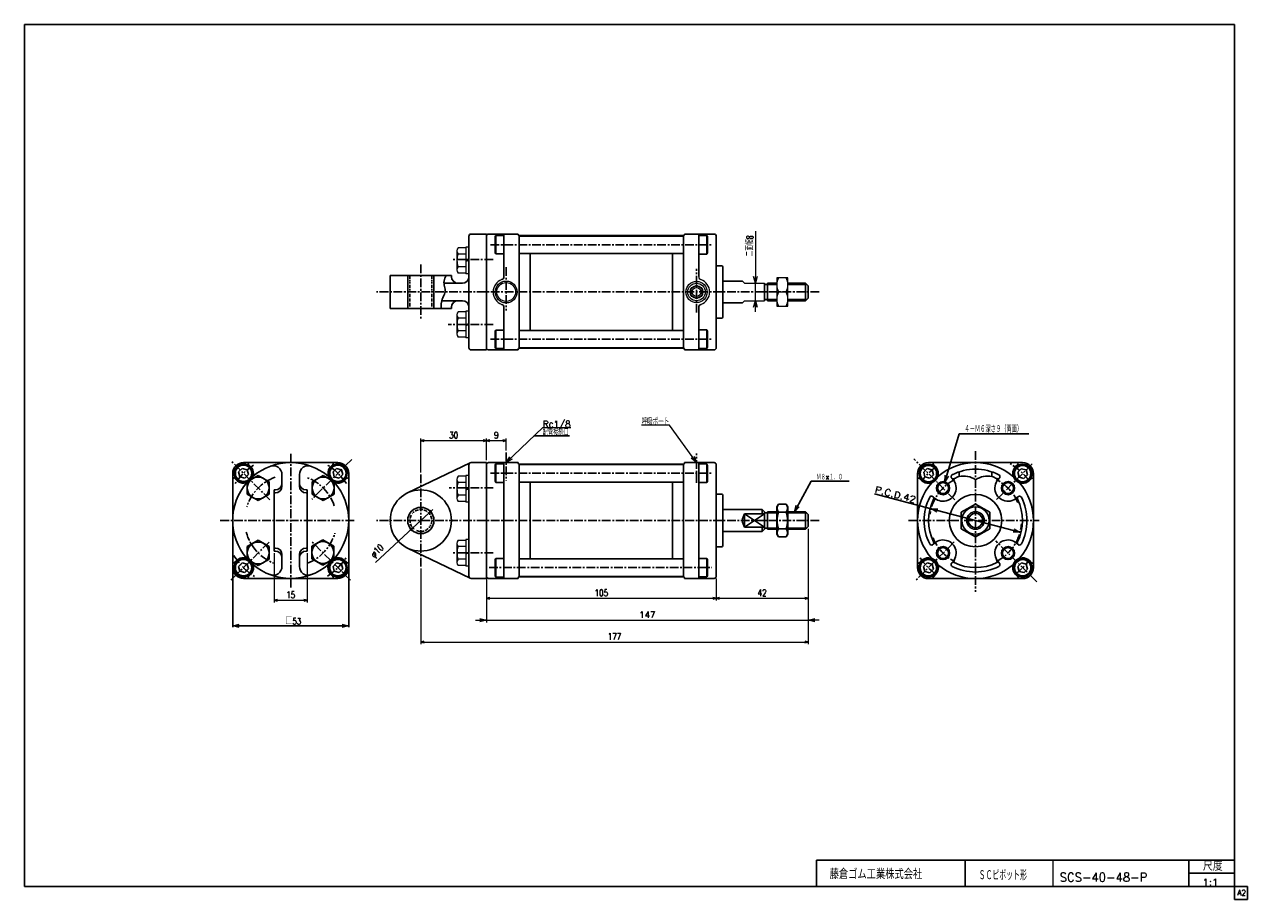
# Model space of a CAD drawing. Header units: millimetres. Extents: x -280 to 280, y -200 to 200.
import ezdxf
from ezdxf.enums import TextEntityAlignment as Align

# ---------------------------------------------------------------- set-up
doc = ezdxf.new("R2010")
doc.units = ezdxf.units.MM
doc.header["$LTSCALE"] = 0.125
doc.linetypes.add('CENTER', pattern=[50.8, 31.75, -6.35, 6.35, -6.35])
doc.linetypes.add('DIVIDE', pattern=[31.75, 12.7, -6.35, 0, -6.35, 0, -6.35])
for name, color, linetype in [('Layer0001', 7, 'Continuous'), ('Layer0016', 7, 'Continuous'), ('ZUWAKU', 7, 'Continuous')]:
    doc.layers.add(name, color=color, linetype=linetype)
doc.styles.add('dcStyle0', font='txt.shx', dxfattribs={"width": 0.8, "bigfont": 'bigfont'})
doc.dimstyles.new('DaDimDiametricStyle', dxfattribs={"dimtxt": 3, "dimasz": 1.500001, "dimexe": 0.5, "dimexo": 0.5, "dimgap": 1, "dimtad": 3, "dimdsep": 46, "dimtxsty": 'dcStyle0', "dimblk1": 'OPEN30', "dimblk2": 'OPEN30', "dimsah": 1, "dimcen": 0.09, "dimclrd": 4, "dimclre": 4, "dimclrt": 4, "dimadec": 0, "dimazin": 2, "dimtfac": 1, "dimtdec": 4, "dimtmove": 0, "dimatfit": 0, "dimfxl": 1, "dimarcsym": 0})
doc.dimstyles.new('DaDimRotatedStyle', dxfattribs={"dimtxt": 3, "dimasz": 1.500001, "dimexe": 1, "dimexo": 0.5, "dimgap": 1, "dimtad": 3, "dimdsep": 46, "dimtxsty": 'dcStyle0', "dimblk1": 'OPEN30', "dimblk2": 'OPEN30', "dimsah": 1, "dimcen": 0.09, "dimclrd": 4, "dimclre": 4, "dimclrt": 4, "dimadec": 0, "dimazin": 2, "dimtfac": 1, "dimtdec": 4, "dimtmove": 0, "dimatfit": 0, "dimfxl": 1, "dimarcsym": 0})

# ---------------------------------------------------------------- blocks, each defined once
blk = doc.blocks.new('DC_GROUP_Φ40_1')
at = {"color": 4, "linetype": 'Continuous', "lineweight": 18}
for p, q in [((134.88, -21.37), (137.98, -21.35)), ((137.57, -22.91), (134.88, -21.37)), ((134.88, -21.37), (137.78, -22.13))]:
    blk.add_line(p, q, dxfattribs=at)
blk = doc.blocks.new('DC_GROUP_Φ40_2')
at = {"color": 4, "linetype": 'Continuous', "lineweight": 18}
for p, q in [((175.48, -32.1), (172.38, -32.11)), ((175.48, -32.1), (172.58, -31.33)), ((172.79, -30.55), (175.48, -32.1))]:
    blk.add_line(p, q, dxfattribs=at)
blk = doc.blocks.new('DC_GROUP_Φ40_3')
at = {"color": 4, "linetype": 'Continuous', "lineweight": 18}
for p, q in [((-184.32, -74.91), (-181.32, -74.11)), ((-181.32, -75.72), (-184.32, -74.91)), ((-184.32, -74.91), (-181.32, -74.91))]:
    blk.add_line(p, q, dxfattribs=at)
blk = doc.blocks.new('DC_GROUP_Φ40_4')
at = {"color": 4, "linetype": 'Continuous', "lineweight": 18}
for p, q in [((-134.32, -74.11), (-131.32, -74.91)), ((-131.32, -74.91), (-134.32, -75.72)), ((-131.32, -74.91), (-134.32, -74.91))]:
    blk.add_line(p, q, dxfattribs=at)
blk = doc.blocks.new('DC_GROUP_Φ40_5')
at = {"color": 4, "linetype": 'Continuous', "lineweight": 18}
for p, q in [((141.15, -9.12), (141.23, -6.02)), ((141.15, -9.12), (142.01, -6.25)), ((142.78, -6.48), (141.15, -9.12))]:
    blk.add_line(p, q, dxfattribs=at)
blk = doc.blocks.new('DC_GROUP_Φ40_6')
at = {"color": 4, "linetype": 'Continuous', "lineweight": 18}
for p, q in [((72.41, -22.73), (73.15, -19.72)), ((72.41, -22.73), (73.86, -20.1)), ((74.56, -20.49), (72.41, -22.73))]:
    blk.add_line(p, q, dxfattribs=at)
blk = doc.blocks.new('DC_GROUP_Φ40_7')
at = {"color": 4, "linetype": 'Continuous', "lineweight": 18}
for p, q in [((54.55, 81.72), (53.75, 84.72)), ((55.35, 84.72), (54.55, 81.72)), ((54.55, 81.72), (54.55, 84.72))]:
    blk.add_line(p, q, dxfattribs=at)
blk = doc.blocks.new('DC_GROUP_Φ40_8')
at = {"color": 4, "linetype": 'Continuous', "lineweight": 18}
for p, q in [((53.75, 70.72), (54.55, 73.72)), ((54.55, 73.72), (55.35, 70.72)), ((54.55, 73.72), (54.55, 70.72))]:
    blk.add_line(p, q, dxfattribs=at)
blk = doc.blocks.new('DC_GROUP_Φ40_9')
at = {"color": 4, "linetype": 'Continuous', "lineweight": 25}
for p, q in [((65.09, -19.22), (64.36, -20.48)), ((64.36, -32.98), (64.36, -20.48)), ((64.36, -32.98), (64.36, -20.48)), ((65.09, -19.22), (68.64, -19.22)), ((68.64, -19.22), (69.36, -20.48)), ((69.36, -32.98), (69.36, -20.48)), ((65.09, -22.98), (68.64, -22.98)), ((65.09, -34.24), (64.36, -32.98)), ((65.09, -30.48), (68.64, -30.48)), ((68.64, -34.24), (69.36, -32.98)), ((65.09, -34.24), (68.64, -34.24))]:
    blk.add_line(p, q, dxfattribs=at)
for centre, radius, start, end in [((67.83, -21.1), 3.32, 145.6111, 214.3889), ((65.9, -21.1), 3.32, 325.6111, 34.3889), ((76.93, -26.73), 12.42, 162.4111, 197.5889), ((56.8, -26.73), 12.42, 342.4111, 17.5889), ((67.83, -32.36), 3.32, 145.6111, 214.3889), ((65.9, -32.36), 3.32, 325.6111, 34.3889)]:
    blk.add_arc(centre, radius, start, end, dxfattribs=at)
blk = doc.blocks.new('DC_GROUP_Φ40_10')
at = {"color": 4, "linetype": 'Continuous', "lineweight": 25}
for p, q in [((155.18, -19.22), (148.68, -22.98)), ((161.68, -22.98), (155.18, -19.22)), ((148.68, -22.98), (148.68, -30.48)), ((161.68, -30.48), (161.68, -22.98)), ((148.68, -30.48), (155.18, -34.24)), ((155.18, -34.24), (161.68, -30.48))]:
    blk.add_line(p, q, dxfattribs=at)
for radius in [6.25, 3.3]:
    blk.add_circle((155.18, -26.73), radius, dxfattribs=at)
blk = doc.blocks.new('DC_GROUP_Φ40_12')
at = {"color": 4, "linetype": 'Continuous', "lineweight": 18}
for p, q in [((78.66, -72.3), (81.66, -71.49)), ((81.66, -73.1), (78.66, -72.3)), ((78.66, -72.3), (81.66, -72.3))]:
    blk.add_line(p, q, dxfattribs=at)
blk = doc.blocks.new('DC_GROUP_Φ40_13')
at = {"color": 4, "linetype": 'Continuous', "lineweight": 18}
for p, q in [((-71.34, -71.49), (-68.34, -72.3)), ((-68.34, -72.3), (-71.34, -73.1)), ((-68.34, -72.3), (-71.34, -72.3))]:
    blk.add_line(p, q, dxfattribs=at)
blk = doc.blocks.new('DC_GROUP_Φ40_11')
at = {"color": 4, "linetype": 'Continuous', "lineweight": 13}
for p, q in [((78.66, -30.53), (78.66, -73.3)), ((-68.34, -53.23), (-68.34, -73.3)), ((-73.34, -72.3), (-68.34, -72.3)), ((-68.34, -72.3), (78.66, -72.3)), ((83.66, -72.3), (78.66, -72.3))]:
    blk.add_line(p, q, dxfattribs=at)
at = {"linetype": 'Continuous'}
for name in ['DC_GROUP_Φ40_13', 'DC_GROUP_Φ40_12']:
    blk.add_blockref(name, (0, 0), dxfattribs=at)
at = {"color": 4, "style": 'dcStyle0', "width": 0.8}
blk.add_text('147', height=3, dxfattribs=at).set_placement((1.56, -71.3), (8.76, -71.3), align=Align.FIT)
blk = doc.blocks.new('DC_GROUP_Φ40_14')
at = {"color": 4, "linetype": 'Continuous', "lineweight": 13}
for p, q in [((69.36, 84.22), (64.36, 84.22)), ((64.36, 84.22), (64.36, 71.22)), ((69.36, 71.22), (69.36, 84.22)), ((65.08, 77.72), (68.64, 77.72)), ((64.36, 71.22), (69.36, 71.22))]:
    blk.add_line(p, q, dxfattribs=at)
for centre, start, end in [((72, 80.97), 154.8262, 205.1738), ((61.73, 80.97), 334.8262, 25.1738), ((72, 74.47), 154.8262, 205.1738), ((61.73, 74.47), 334.8262, 25.1738)]:
    blk.add_arc(centre, 7.64, start, end, dxfattribs=at)
blk = doc.blocks.new('DC_GROUP_Φ40_15')
at = {"color": 4, "linetype": 'Continuous', "lineweight": 13}
for p, q in [((-81.84, -7.95), (-81.84, -16.61)), ((-77.84, -6.51), (-81.33, -6.51)), ((-77.84, -9.4), (-81.33, -9.4)), ((-76.34, -6.18), (-77.84, -6.18)), ((-77.84, -6.18), (-77.84, -18.38)), ((-76.34, -6.18), (-76.34, -18.38)), ((-77.84, -15.17), (-81.33, -15.17)), ((-77.84, -12.28), (-76.34, -11.88)), ((-77.84, -12.68), (-76.34, -12.28)), ((-77.84, -18.06), (-81.33, -18.06)), ((-76.34, -18.38), (-77.84, -18.38))]:
    blk.add_line(p, q, dxfattribs=at)
for centre, radius, start, end in [((-79.52, -7.95), 2.32, 141.4811, 218.5189), ((-73.32, -12.28), 8.51, 160.1808, 199.8192), ((-79.52, -16.61), 2.32, 141.4811, 218.5189)]:
    blk.add_arc(centre, radius, start, end, dxfattribs=at)
blk = doc.blocks.new('DC_GROUP_Φ40_16')
at = {"color": 4, "linetype": 'Continuous', "lineweight": 13}
for p, q in [((-81.84, -37.25), (-81.84, -45.91)), ((-77.84, -35.81), (-81.33, -35.81)), ((-77.84, -38.69), (-81.33, -38.69)), ((-76.34, -35.48), (-77.84, -35.48)), ((-77.84, -35.48), (-77.84, -47.68)), ((-76.34, -35.48), (-76.34, -47.68)), ((-77.84, -44.47), (-81.33, -44.47)), ((-77.84, -41.58), (-76.34, -41.18)), ((-77.84, -41.98), (-76.34, -41.58)), ((-77.84, -47.35), (-81.33, -47.35)), ((-76.34, -47.68), (-77.84, -47.68))]:
    blk.add_line(p, q, dxfattribs=at)
for centre, radius, start, end in [((-79.52, -37.25), 2.32, 141.4811, 218.5189), ((-73.32, -41.58), 8.51, 160.1808, 199.8192), ((-79.52, -45.91), 2.32, 141.4811, 218.5189)]:
    blk.add_arc(centre, radius, start, end, dxfattribs=at)
blk = doc.blocks.new('DC_GROUP_Φ40_17')
at = {"color": 4, "linetype": 'Continuous', "lineweight": 13}
for p, q in [((-81.84, 96.49), (-81.84, 87.83)), ((-77.84, 97.94), (-81.33, 97.94)), ((-77.84, 95.05), (-81.33, 95.05)), ((-76.34, 98.26), (-77.84, 98.26)), ((-77.84, 98.26), (-77.84, 86.06)), ((-76.34, 98.26), (-76.34, 86.06)), ((-77.84, 92.16), (-76.34, 92.57)), ((-77.84, 91.76), (-76.34, 92.16)), ((-77.84, 89.28), (-81.33, 89.28)), ((-77.84, 86.39), (-81.33, 86.39)), ((-76.34, 86.06), (-77.84, 86.06))]:
    blk.add_line(p, q, dxfattribs=at)
for centre, radius, start, end in [((-79.52, 96.49), 2.32, 141.4811, 218.5189), ((-73.32, 92.16), 8.51, 160.1808, 199.8192), ((-79.52, 87.83), 2.32, 141.4811, 218.5189)]:
    blk.add_arc(centre, radius, start, end, dxfattribs=at)
blk = doc.blocks.new('DC_GROUP_Φ40_18')
at = {"color": 4, "linetype": 'Continuous', "lineweight": 13}
for p, q in [((-81.84, 67.2), (-81.84, 58.53)), ((-77.84, 68.64), (-81.33, 68.64)), ((-76.34, 68.97), (-77.84, 68.97)), ((-77.84, 68.97), (-77.84, 56.77)), ((-76.34, 68.97), (-76.34, 56.77)), ((-77.84, 65.75), (-81.33, 65.75)), ((-77.84, 62.87), (-76.34, 63.27)), ((-77.84, 62.46), (-76.34, 62.87)), ((-77.84, 59.98), (-81.33, 59.98)), ((-77.84, 57.09), (-81.33, 57.09)), ((-76.34, 56.77), (-77.84, 56.77))]:
    blk.add_line(p, q, dxfattribs=at)
for centre, radius, start, end in [((-79.52, 67.2), 2.32, 141.4811, 218.5189), ((-73.32, 62.87), 8.51, 160.1808, 199.8192), ((-79.52, 58.53), 2.32, 141.4811, 218.5189)]:
    blk.add_arc(centre, radius, start, end, dxfattribs=at)
blk = doc.blocks.new('DC_GROUP_Φ40_20')
at = {"color": 4, "linetype": 'Continuous', "lineweight": 18}
for p, q in [((-59.34, -0.23), (-57.73, 2.43)), ((-59.34, -0.23), (-57.17, 1.85)), ((-56.62, 1.27), (-59.34, -0.23))]:
    blk.add_line(p, q, dxfattribs=at)
blk = doc.blocks.new('DC_GROUP_Φ40_19')
at = {"color": 4, "linetype": 'Continuous', "lineweight": 13}
for p, q in [((-59.34, -0.23), (-42.6, 15.83)), ((-42.6, 15.83), (-29.8, 15.83))]:
    blk.add_line(p, q, dxfattribs=at)
at = {"linetype": 'Continuous'}
blk.add_blockref('DC_GROUP_Φ40_20', (0, 0), dxfattribs=at)
at = {"color": 4, "style": 'dcStyle0', "width": 0.85}
blk.add_text('Rc1/8', height=3, dxfattribs=at).set_placement((-42.6, 15.83), (-29.85, 15.83), align=Align.FIT)
blk = doc.blocks.new('DC_GROUP_Φ40_22')
at = {"color": 4, "linetype": 'Continuous', "lineweight": 18}
for p, q in [((27.66, -0.23), (25.25, 1.73)), ((27.66, -0.23), (25.9, 2.2)), ((26.55, 2.67), (27.66, -0.23))]:
    blk.add_line(p, q, dxfattribs=at)
blk = doc.blocks.new('DC_GROUP_Φ40_21')
at = {"color": 4, "linetype": 'Continuous', "lineweight": 13}
for p, q in [((15.31, 16.81), (2.51, 16.81)), ((27.66, -0.23), (15.31, 16.81))]:
    blk.add_line(p, q, dxfattribs=at)
at = {"linetype": 'Continuous'}
blk.add_blockref('DC_GROUP_Φ40_22', (0, 0), dxfattribs=at)
at = {"color": 4, "style": 'dcStyle0', "width": 0.708333}
blk.add_text('呼吸ポート', height=3, dxfattribs=at).set_placement((2.51, 16.81), (15.26, 16.81), align=Align.FIT)
blk = doc.blocks.new('_OPEN30')
at = {"color": 0, "linetype": 'ByBlock', "lineweight": -2}
for p, q in [((-1, 0.267949), (0, 0)), ((0, 0), (-1, -0.267949)), ((0, 0), (-1, 0))]:
    blk.add_line(p, q, dxfattribs=at)
blk = doc.blocks.new('*D23')
at = {"color": 4, "linetype": 'Continuous', "lineweight": 13}
for p, q in [((-68.34, -53.23), (-68.34, -63.3)), ((36.66, -53.23), (36.66, -63.3)), ((-68.34, -62.3), (36.66, -62.3))]:
    blk.add_line(p, q, dxfattribs=at)
at = {"color": 4, "xscale": 1.500001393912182, "yscale": 1.499994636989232}
for p, rotation in [((-68.34, -62.3), 180), ((36.66, -62.3), 360)]:
    blk.add_blockref('_OPEN30', p, dxfattribs=dict(at, rotation=rotation))
at = {"color": 4, "insert": (-15.84, -61.3), "char_height": 3, "width": 12.1875, "attachment_point": 8, "style": 'dcStyle0'}
blk.add_mtext('\\T1.00;105', dxfattribs=at)
blk = doc.blocks.new('*D24')
at = {"color": 4, "linetype": 'Continuous', "lineweight": 13}
for p, q in [((78.66, -30.53), (78.66, -63.3)), ((36.66, -53.23), (36.66, -63.3)), ((36.66, -62.3), (78.66, -62.3))]:
    blk.add_line(p, q, dxfattribs=at)
at = {"color": 4, "xscale": 1.500001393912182, "yscale": 1.499994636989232}
for p, rotation in [((36.66, -62.3), 180), ((78.66, -62.3), 360)]:
    blk.add_blockref('_OPEN30', p, dxfattribs=dict(at, rotation=rotation))
at = {"color": 4, "insert": (57.66, -61.3), "char_height": 3, "width": 9.375, "attachment_point": 8, "style": 'dcStyle0'}
blk.add_mtext('\\T1.00;42', dxfattribs=at)
blk = doc.blocks.new('*D25')
at = {"color": 4, "linetype": 'Continuous', "lineweight": 13}
for p, q in [((-165.32, -41.73), (-165.32, -64.23)), ((-150.32, -41.73), (-150.32, -64.23)), ((-165.32, -63.23), (-150.32, -63.23))]:
    blk.add_line(p, q, dxfattribs=at)
at = {"color": 4, "xscale": 1.500001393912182, "yscale": 1.499994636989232}
for p, rotation in [((-165.32, -63.23), 180), ((-150.32, -63.23), 360)]:
    blk.add_blockref('_OPEN30', p, dxfattribs=dict(at, rotation=rotation))
at = {"color": 4, "insert": (-157.82, -62.23), "char_height": 3, "width": 9.375, "attachment_point": 8, "style": 'dcStyle0'}
blk.add_mtext('\\T1.00;15', dxfattribs=at)
blk = doc.blocks.new('*D26')
at = {"color": 4, "linetype": 'Continuous', "lineweight": 13}
for p, q in [((-98.34, -4.73), (-98.34, 10.77)), ((-98.34, 9.77), (-68.34, 9.77)), ((-68.34, 0.77), (-68.34, 10.77))]:
    blk.add_line(p, q, dxfattribs=at)
at = {"color": 4, "xscale": 1.500001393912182, "yscale": 1.499994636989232}
for p, rotation in [((-98.34, 9.77), 180), ((-68.34, 9.77), 360)]:
    blk.add_blockref('_OPEN30', p, dxfattribs=dict(at, rotation=rotation))
at = {"color": 4, "insert": (-83.34, 10.77), "char_height": 3, "width": 9.375, "attachment_point": 8, "style": 'dcStyle0'}
blk.add_mtext('\\T1.00;30', dxfattribs=at)
blk = doc.blocks.new('*D27')
at = {"color": 4, "linetype": 'Continuous', "lineweight": 13}
for p, q in [((-68.34, 0.77), (-68.34, 10.77)), ((-68.34, 9.77), (-59.34, 9.77)), ((-59.34, 5.31), (-59.34, 10.77))]:
    blk.add_line(p, q, dxfattribs=at)
at = {"color": 4, "xscale": 1.500001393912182, "yscale": 1.499994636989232}
for p, rotation in [((-68.34, 9.77), 180), ((-59.34, 9.77), 360)]:
    blk.add_blockref('_OPEN30', p, dxfattribs=dict(at, rotation=rotation))
at = {"color": 4, "insert": (-63.84, 10.77), "char_height": 3, "width": 6.5625, "attachment_point": 8, "style": 'dcStyle0'}
blk.add_mtext('\\T1.00;9', dxfattribs=at)
blk = doc.blocks.new('*D28')
at = {"color": 4, "linetype": 'Continuous', "lineweight": 13}
for p, q in [((78.66, -30.53), (78.66, -83.3)), ((-98.34, -48.73), (-98.34, -83.3)), ((-98.34, -82.3), (78.66, -82.3))]:
    blk.add_line(p, q, dxfattribs=at)
at = {"color": 4, "xscale": 1.500001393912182, "yscale": 1.499994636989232}
for p, rotation in [((-98.34, -82.3), 180), ((78.66, -82.3), 360)]:
    blk.add_blockref('_OPEN30', p, dxfattribs=dict(at, rotation=rotation))
at = {"color": 4, "insert": (-9.84, -81.3), "char_height": 3, "width": 12.1875, "attachment_point": 8, "style": 'dcStyle0'}
blk.add_mtext('\\T1.00;177', dxfattribs=at)
blk = doc.blocks.new('*D29')
at = {"color": 4, "linetype": 'Continuous', "lineweight": 13}
for p, q in [((-92.83, -21.64), (-94.67, -23.34)), ((-94.67, -23.34), (-102.01, -30.13)), ((-119.04, -45.88), (-102.01, -30.13))]:
    blk.add_line(p, q, dxfattribs=at)
at = {"color": 4, "xscale": 1.500001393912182, "yscale": 1.499994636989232}
for p, rotation in [((-94.67, -23.34), 222.7677541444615), ((-102.01, -30.13), 42.7677541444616)]:
    blk.add_blockref('_OPEN30', p, dxfattribs=dict(at, rotation=rotation))
at = {"color": 4, "insert": (-114.4, -40.22), "char_height": 3, "width": 12.1875, "attachment_point": 9, "rotation": 42.7678, "style": 'dcStyle0'}
blk.add_mtext('\\T1.00;φ10', dxfattribs=at)

msp = doc.modelspace()

# ---------------------------------------------------------------- linework, layer by layer
at = {"color": 4, "linetype": 'Continuous', "lineweight": 25}
for p, q in [((-76.338, 103.215), (-76.338, 52.215)), ((-68.338, 104.215), (-75.338, 104.215)), ((-68.338, 104.215), (-68.338, 51.215)), ((-64.338, 103.079), (-64.038, 103.599)), ((-64.338, 95.618), (-64.338, 103.079)), ((-64.038, 95.099), (-64.038, 103.599)), ((-60.338, 103.599), (-64.038, 103.599)), ((-60.338, 104.215), (-60.338, 84.786)), ((-53.338, 77.715), (-53.338, 103.468)), ((-53.238, 103.282), (-53.338, 103.182)), ((-53.338, 103.182), (-53.338, 95.382)), ((-53.238, 103.282), (21.562, 103.282)), ((-48.338, 103.282), (-48.338, 103.465)), ((-48.338, 103.465), (16.662, 103.465)), ((16.662, 103.282), (16.662, 103.465)), ((21.662, 103.182), (21.562, 103.282)), ((21.662, 103.468), (21.662, 95.382)), ((21.662, 77.715), (21.662, 103.282)), ((28.662, 84.786), (28.662, 104.215)), ((28.662, 103.532), (32.362, 103.532)), ((32.662, 103.012), (32.362, 103.532)), ((32.362, 95.032), (32.362, 103.532)), ((32.662, 95.551), (32.662, 103.012)), ((-64.038, 95.099), (-64.338, 95.618)), ((-60.338, 95.099), (-64.038, 95.099)), ((-53.238, 95.282), (-53.338, 95.382)), ((-53.238, 95.282), (21.562, 95.282)), ((-48.338, 77.715), (-48.338, 95.282)), ((16.662, 77.715), (16.662, 95.282)), ((21.562, 95.282), (21.662, 95.382)), ((28.662, 95.032), (32.362, 95.032)), ((32.362, 95.032), (32.662, 95.551)), ((-112.338, 85.215), (-112.338, 70.215)), ((-84.338, 85.215), (-112.338, 85.215)), ((-104.338, 85.215), (-104.338, 70.215)), ((-92.338, 85.215), (-92.338, 70.215)), ((-84.338, 85.215), (-84.338, 84.715)), ((-87.757, 81.715), (-79.338, 81.715)), ((39.662, 82.715), (48.662, 82.715)), ((58.662, 77.715), (58.662, 81.715)), ((58.662, 81.165), (60.162, 81.165)), ((60.162, 81.715), (64.362, 81.715)), ((60.162, 81.715), (60.162, 73.715)), ((60.162, 81.165), (64.362, 81.165)), ((69.362, 81.715), (77.462, 81.715)), ((69.362, 81.165), (78.012, 81.165)), ((77.462, 81.715), (78.662, 80.515)), ((77.462, 81.715), (77.462, 73.715)), ((78.662, 80.515), (78.662, 74.915)), ((-88.75, 73.715), (-79.338, 73.715)), ((-53.338, 77.715), (-53.338, 51.963)), ((-48.338, 77.715), (-48.338, 60.148)), ((16.662, 77.715), (16.662, 60.148)), ((21.662, 77.715), (21.662, 52.148)), ((39.662, 72.715), (48.662, 72.715)), ((58.662, 77.715), (58.662, 73.715)), ((58.662, 74.265), (60.162, 74.265)), ((60.162, 74.265), (64.362, 74.265)), ((60.162, 73.715), (64.362, 73.715)), ((69.362, 74.265), (78.012, 74.265)), ((69.362, 73.715), (77.462, 73.715)), ((77.462, 73.715), (78.662, 74.915)), ((-84.338, 70.215), (-112.338, 70.215)), ((-84.338, 70.215), (-84.338, 70.715)), ((-60.338, 70.644), (-60.338, 51.215)), ((28.662, 70.644), (28.662, 51.215)), ((-64.038, 60.332), (-64.338, 59.812)), ((-64.338, 59.812), (-64.338, 52.351)), ((-64.038, 60.332), (-64.038, 51.832)), ((-60.338, 60.332), (-64.038, 60.332)), ((-53.238, 60.148), (-53.338, 60.048)), ((-53.338, 52.248), (-53.338, 60.048)), ((-53.238, 60.148), (21.562, 60.148)), ((21.562, 60.148), (21.662, 60.048)), ((21.662, 51.963), (21.662, 60.048)), ((28.662, 60.398), (32.362, 60.398)), ((32.362, 60.398), (32.362, 51.898)), ((32.362, 60.398), (32.662, 59.879)), ((32.662, 59.879), (32.662, 52.418)), ((-68.338, 51.215), (-75.338, 51.215)), ((-64.338, 52.351), (-64.038, 51.832)), ((-60.338, 51.832), (-64.038, 51.832)), ((-53.238, 52.148), (-53.338, 52.248)), ((-53.238, 52.148), (21.562, 52.148)), ((-48.338, 52.148), (-48.338, 51.965)), ((-48.338, 51.965), (16.662, 51.965)), ((16.662, 52.148), (16.662, 51.965)), ((21.662, 52.248), (21.562, 52.148)), ((28.662, 51.898), (32.362, 51.898)), ((32.662, 52.418), (32.362, 51.898)), ((-30.376, 11.939), (-46.653, 11.939)), ((141.151, -9.124), (147.693, 12.9)), ((147.693, 12.9), (179.493, 12.9)), ((-179.985, -2.933), (-181.618, -4.566)), ((-181.618, -4.566), (-181.02, -6.797)), ((-177.754, -3.531), (-179.985, -2.933)), ((-177.156, -5.761), (-177.754, -3.531)), ((-136.851, -2.933), (-138.484, -4.566)), ((-138.484, -4.566), (-137.887, -6.797)), ((-134.621, -3.531), (-136.851, -2.933)), ((-134.023, -5.761), (-134.621, -3.531)), ((-75.772, -0.329), (-104.41, -14.116)), ((-76.338, -1.23), (-76.338, -52.23)), ((-68.338, -0.23), (-75.338, -0.23)), ((-68.338, -0.23), (-68.338, -53.23)), ((-64.338, -1.367), (-64.038, -0.847)), ((-64.338, -8.827), (-64.338, -1.367)), ((-64.038, -9.347), (-64.038, -0.847)), ((-60.338, -0.847), (-64.038, -0.847)), ((-60.338, -26.73), (-60.338, -0.23)), ((-53.338, -26.73), (-53.338, -0.978)), ((-53.238, -1.164), (-53.338, -1.264)), ((-53.338, -1.264), (-53.338, -9.064)), ((-53.238, -1.164), (21.562, -1.164)), ((-48.338, -1.164), (-48.338, -0.98)), ((-48.338, -0.98), (16.662, -0.98)), ((16.662, -1.164), (16.662, -0.98)), ((21.662, -1.264), (21.562, -1.164)), ((21.662, -0.978), (21.662, -9.064)), ((21.662, -26.73), (21.662, -1.164)), ((28.662, -26.73), (28.662, -0.23)), ((28.662, -0.914), (32.362, -0.914)), ((32.362, -9.414), (32.362, -0.914)), ((32.662, -8.894), (32.662, -1.433)), ((133.112, -2.984), (131.479, -4.617)), ((131.479, -4.617), (132.076, -6.847)), ((135.342, -3.581), (133.112, -2.984)), ((135.94, -5.812), (135.342, -3.581)), ((176.084, -3.05), (174.451, -4.683)), ((174.451, -4.683), (175.049, -6.914)), ((178.315, -3.648), (176.084, -3.05)), ((178.912, -5.879), (178.315, -3.648)), ((-181.02, -6.797), (-178.789, -7.394)), ((-178.789, -7.394), (-177.156, -5.761)), ((-177.67, -8.994), (-172.67, -6.108)), ((-177.67, -14.768), (-177.67, -8.994)), ((-172.67, -6.108), (-167.67, -8.994)), ((-167.67, -8.994), (-167.67, -14.768)), ((-161.82, -5.701), (-161.82, -11.116)), ((-153.82, -5.701), (-153.82, -11.116)), ((-147.971, -8.994), (-142.971, -6.108)), ((-147.971, -14.768), (-147.971, -8.994)), ((-142.971, -6.108), (-137.971, -8.994)), ((-137.971, -8.994), (-137.971, -14.768)), ((-137.887, -6.797), (-135.656, -7.394)), ((-135.656, -7.394), (-134.023, -5.761)), ((-64.038, -9.347), (-64.338, -8.827)), ((-60.338, -9.347), (-64.038, -9.347)), ((-53.238, -9.164), (-53.338, -9.064)), ((-53.238, -9.164), (21.562, -9.164)), ((-48.338, -26.73), (-48.338, -9.164)), ((16.662, -26.73), (16.662, -9.164)), ((21.562, -9.164), (21.662, -9.064)), ((28.662, -9.414), (32.362, -9.414)), ((32.362, -9.414), (32.662, -8.894)), ((72.407, -22.73), (80.095, -8.811)), ((80.095, -8.811), (97.495, -8.811)), ((132.076, -6.847), (134.307, -7.445)), ((134.307, -7.445), (135.94, -5.812)), ((175.049, -6.914), (177.279, -7.512)), ((177.279, -7.512), (178.912, -5.879)), ((-172.67, -17.655), (-177.67, -14.768)), ((-167.67, -14.768), (-172.67, -17.655)), ((-165.32, -12.73), (-165.32, -40.73)), ((-164.82, -12.73), (-165.32, -12.73)), ((-164.82, -14.116), (-165.32, -14.116)), ((-150.82, -12.73), (-150.32, -12.73)), ((-150.82, -14.116), (-150.32, -14.116)), ((-150.32, -12.73), (-150.32, -40.73)), ((-142.971, -17.655), (-147.971, -14.768)), ((-137.971, -14.768), (-142.971, -17.655)), ((134.879, -21.365), (109.047, -14.539)), ((39.662, -21.73), (57.662, -21.73)), ((57.662, -21.73), (58.662, -22.73)), ((57.662, -21.73), (57.662, -23.73)), ((134.879, -21.365), (175.485, -32.096)), ((-60.338, -26.73), (-60.338, -53.23)), ((-53.338, -26.73), (-53.338, -52.483)), ((-48.338, -26.73), (-48.338, -44.297)), ((16.662, -26.73), (16.662, -44.297)), ((21.662, -26.73), (21.662, -52.297)), ((28.662, -26.73), (28.662, -53.23)), ((49.662, -26.73), (49.662, -23.73)), ((49.662, -23.73), (58.662, -23.73)), ((49.662, -23.73), (58.662, -29.73)), ((49.662, -29.73), (58.662, -23.73)), ((49.662, -26.73), (49.662, -29.73)), ((58.662, -26.73), (58.662, -22.73)), ((58.662, -23.28), (60.162, -23.28)), ((58.662, -26.73), (58.662, -30.73)), ((60.162, -22.73), (64.362, -22.73)), ((60.162, -22.73), (60.162, -30.73)), ((60.162, -23.28), (64.362, -23.28)), ((69.362, -22.73), (77.462, -22.73)), ((69.362, -23.28), (78.012, -23.28)), ((77.462, -22.73), (78.662, -23.93)), ((77.462, -22.73), (77.462, -30.73)), ((78.662, -23.93), (78.662, -29.53)), ((39.662, -31.73), (57.662, -31.73)), ((49.662, -29.73), (58.662, -29.73)), ((57.662, -29.73), (57.662, -31.73)), ((58.662, -30.73), (57.662, -31.73)), ((58.662, -30.18), (60.162, -30.18)), ((60.162, -30.18), (64.362, -30.18)), ((60.162, -30.73), (64.362, -30.73)), ((69.362, -30.18), (78.012, -30.18)), ((69.362, -30.73), (77.462, -30.73)), ((77.462, -30.73), (78.662, -29.53)), ((-177.67, -38.693), (-172.67, -35.806)), ((-177.67, -44.466), (-177.67, -38.693)), ((-172.67, -35.806), (-167.67, -38.693)), ((-167.67, -38.693), (-167.67, -44.466)), ((-148.148, -38.516), (-143.148, -35.629)), ((-148.148, -44.29), (-148.148, -38.516)), ((-143.148, -35.629), (-138.148, -38.516)), ((-138.148, -38.516), (-138.148, -44.29)), ((-172.67, -47.353), (-177.67, -44.466)), ((-167.67, -44.466), (-172.67, -47.353)), ((-164.82, -39.345), (-165.32, -39.345)), ((-164.82, -40.73), (-165.32, -40.73)), ((-161.82, -47.76), (-161.82, -42.345)), ((-153.82, -47.76), (-153.82, -42.345)), ((-150.82, -39.345), (-150.32, -39.345)), ((-150.82, -40.73), (-150.32, -40.73)), ((-143.148, -47.176), (-148.148, -44.29)), ((-138.148, -44.29), (-143.148, -47.176)), ((-75.772, -53.131), (-104.41, -39.345)), ((-64.038, -44.114), (-64.338, -44.634)), ((-64.338, -44.634), (-64.338, -52.094)), ((-64.038, -44.114), (-64.038, -52.614)), ((-60.338, -44.114), (-64.038, -44.114)), ((-53.238, -44.297), (-53.338, -44.397)), ((-53.338, -52.197), (-53.338, -44.397)), ((-53.238, -44.297), (21.562, -44.297)), ((21.562, -44.297), (21.662, -44.397)), ((21.662, -52.483), (21.662, -44.397)), ((28.662, -44.047), (32.362, -44.047)), ((32.362, -44.047), (32.362, -52.547)), ((32.362, -44.047), (32.662, -44.567)), ((32.662, -44.567), (32.662, -52.028)), ((-184.32, -48.83), (-184.32, -75.514)), ((-179.985, -46.066), (-181.618, -47.699)), ((-181.618, -47.699), (-181.02, -49.93)), ((-181.02, -49.93), (-178.789, -50.528)), ((-177.754, -46.664), (-179.985, -46.066)), ((-178.789, -50.528), (-177.156, -48.895)), ((-177.156, -48.895), (-177.754, -46.664)), ((-136.851, -46.066), (-138.484, -47.699)), ((-138.484, -47.699), (-137.887, -49.93)), ((-137.887, -49.93), (-135.656, -50.528)), ((-134.621, -46.664), (-136.851, -46.066)), ((-135.656, -50.528), (-134.023, -48.895)), ((-134.023, -48.895), (-134.621, -46.664)), ((-131.32, -48.83), (-131.32, -75.514)), ((133.084, -46.145), (131.451, -47.778)), ((131.451, -47.778), (132.049, -50.009)), ((132.049, -50.009), (134.279, -50.606)), ((135.315, -46.743), (133.084, -46.145)), ((134.279, -50.606), (135.912, -48.973)), ((135.912, -48.973), (135.315, -46.743)), ((176.151, -46.117), (174.518, -47.75)), ((174.518, -47.75), (175.116, -49.981)), ((175.116, -49.981), (177.346, -50.579)), ((178.382, -46.715), (176.151, -46.117)), ((177.346, -50.579), (178.979, -48.946)), ((178.979, -48.946), (178.382, -46.715)), ((-68.338, -53.23), (-75.338, -53.23)), ((-64.338, -52.094), (-64.038, -52.614)), ((-60.338, -52.614), (-64.038, -52.614)), ((-53.238, -52.297), (-53.338, -52.197)), ((-53.238, -52.297), (21.562, -52.297)), ((-48.338, -52.297), (-48.338, -52.48)), ((-48.338, -52.48), (16.662, -52.48)), ((16.662, -52.297), (16.662, -52.48)), ((21.662, -52.197), (21.562, -52.297)), ((28.662, -52.547), (32.362, -52.547)), ((32.662, -52.028), (32.362, -52.547)), ((-184.32, -74.914), (-131.32, -74.914))]:
    msp.add_line(p, q, dxfattribs=at)
at = {"color": 4, "linetype": 'Continuous', "lineweight": 13}
for p, q in [((54.55, 105.455), (54.55, 81.715)), ((49.662, 81.715), (48.662, 82.715)), ((49.662, 81.715), (58.662, 81.715)), ((54.55, 73.715), (54.55, 81.715)), ((64.362, 81.715), (64.362, 73.715)), ((48.662, 72.715), (49.662, 73.715)), ((49.662, 73.715), (58.662, 73.715)), ((54.55, 68.715), (54.55, 73.715)), ((32.362, -0.914), (32.662, -1.433))]:
    msp.add_line(p, q, dxfattribs=at)
at = {"color": 4, "linetype": 'CENTER', "lineweight": 25}
for p, q in [((-66.477, 99.282), (34.662, 99.282)), ((-98.338, 90.215), (-98.338, 65.215)), ((-65.338, 92.565), (-84.267, 92.565)), ((-59.338, 89), (-59.338, 69.244)), ((27.662, 68.366), (27.662, 88.328)), ((83.662, 77.715), (-118.628, 77.715)), ((-65.338, 62.865), (-85.82, 62.865)), ((-66.477, 56.148), (34.662, 56.148)), ((-59.338, 4.31), (-59.338, -8.564)), ((27.662, -9.528), (27.662, 3.845)), ((155.182, 4.934), (155.182, -59.406)), ((-66.477, -5.164), (34.662, -5.164)), ((164.816, -17.147), (181.33, -0.632)), ((-98.338, -5.73), (-98.338, -47.73)), ((-65.338, -11.88), (-85.452, -11.88)), ((-189.984, -26.73), (-128.481, -26.73)), ((83.662, -26.73), (-118.628, -26.73)), ((124.581, -26.73), (184.22, -26.73)), ((-65.338, -41.58), (-83.883, -41.58)), ((-67.126, -48.297), (34.662, -48.297))]:
    msp.add_line(p, q, dxfattribs=at)
at = {"color": 4, "linetype": 'DIVIDE', "lineweight": 25}
for p, q in [((-103.338, 85.215), (-103.338, 70.215)), ((-93.338, 85.215), (-93.338, 70.215))]:
    msp.add_line(p, q, dxfattribs=at)
at = {"color": 4, "linetype": 'Continuous', "lineweight": 13}
for radius in [5, 4.298]:
    msp.add_circle((-59.338, 77.715), radius, dxfattribs=at)
at = {"color": 4, "linetype": 'Continuous', "lineweight": 25}
for centre, radius in [((-179.387, -5.164), 4.25), ((-179.387, -5.164), 3.73), ((-136.254, -5.164), 4.25), ((-136.254, -5.164), 3.73), ((133.682, -5.281), 4.25), ((133.682, -5.281), 3.73), ((176.682, -5.281), 4.25), ((176.682, -5.281), 3.73), ((-172.67, -11.881), 5), ((-142.971, -11.881), 5), ((-98.338, -26.73), 14), ((-98.338, -26.73), 6), ((155.182, -26.73), 4), ((-172.67, -41.58), 5), ((-143.148, -41.403), 5), ((-179.387, -48.297), 4.25), ((-179.387, -48.297), 3.73), ((-136.254, -48.297), 4.25), ((-136.254, -48.297), 3.73), ((133.615, -48.348), 4.25), ((133.615, -48.348), 3.73), ((176.749, -48.348), 4.25), ((176.749, -48.348), 3.73)]:
    msp.add_circle(centre, radius, dxfattribs=at)
at = {"color": 4, "linetype": 'DIVIDE', "lineweight": 25}
msp.add_circle((-98.338, -26.73), 5, dxfattribs=at)
at = {"color": 4, "linetype": 'Continuous', "lineweight": 25}
for centre, radius, start, end in [((-75.338, 103.215), 1, 90, 180), ((-81.969, 81.957), 5.789, 145.74238, 198.06883), ((-81.338, 84.715), 3, 180, 270), ((-79.338, 84.715), 3, 270, 0), ((-61.838, 84.786), 1.5, 289.47122, 0), ((-92.402, 78.569), 5.181, 327.04011, 17.89901), ((-78.298, 71.28), 10.733, 155.38671, 185.69446), ((-81.338, 70.715), 3, 90, 180), ((-79.338, 70.715), 3, 0, 90), ((-61.838, 70.644), 1.5, 0, 70.52878), ((30.162, 70.644), 1.5, 109.47122, 180), ((-75.338, 52.215), 1, 180, 270), ((-165.82, -5.701), 4, 0, 110.8275), ((-149.82, -5.701), 4, 69.1725, 180), ((-75.338, -1.23), 1, 90, 180), ((-164.82, -9.73), 3, 270, 0), ((-164.82, -11.116), 3, 270, 0), ((-150.82, -9.73), 3, 180, 270), ((-150.82, -11.116), 3, 180, 270), ((149.666, -16.433), 10, 56.52808, 101.44761), ((160.697, -16.433), 10, 78.55239, 123.47192), ((53.662, -26.73), 5, 143.1301, 216.8699), ((-164.82, -42.345), 3, 0, 90), ((-164.82, -43.73), 3, 0, 90), ((-150.82, -42.345), 3, 90, 180), ((-150.82, -43.73), 3, 90, 180), ((-165.82, -47.76), 4, 249.1725, 0), ((-149.82, -47.76), 4, 180, 290.8275), ((-75.338, -52.23), 1, 180, 270)]:
    msp.add_arc(centre, radius, start, end, dxfattribs=at)
at = {"color": 4, "linetype": 'Continuous', "lineweight": 13}
for centre, radius, start, end in [((30.162, 84.786), 1.5, 180, 250.52878), ((-59.338, 77.715), 6, 109.47122, 250.52878), ((27.662, 77.715), 6, 289.47122, 70.52878)]:
    msp.add_arc(centre, radius, start, end, dxfattribs=at)
at = {"color": 4, "linetype": 'CENTER', "lineweight": 25}
for radius, start, end in [(21, 109.93931, 162.63453), (21, 18.52996, 69.1725), (21, 194.90419, 248.50209), (21, 291.32135, 343.94481), (30.5, 211.79795, 237.02351)]:
    msp.add_arc((-157.82, -26.73), radius, start, end, dxfattribs=at)
at = {"layer": 'Layer0001', "color": 4, "linetype": 'Continuous', "lineweight": 25}
for p, q in [((-68.338, 103.215), (-68.338, 89.715)), ((-68.338, 77.715), (-68.338, 103.215)), ((-68.338, 77.715), (-68.338, 103.215)), ((-67.338, 104.215), (-53.788, 104.215)), ((-67.338, 104.215), (-53.788, 104.215)), ((-53.788, 103.965), (-53.788, 104.215)), ((-53.288, 103.465), (-48.338, 103.465)), ((16.662, 103.282), (16.662, 103.465)), ((21.612, 103.465), (16.662, 103.465)), ((35.662, 104.215), (22.112, 104.215)), ((35.662, 104.215), (22.112, 104.215)), ((22.112, 103.965), (22.112, 104.215)), ((36.662, 103.215), (36.662, 89.715)), ((36.662, 77.715), (36.662, 103.215)), ((-48.338, 77.715), (-48.338, 95.282)), ((16.662, 77.715), (16.662, 95.282)), ((39.162, 89.715), (36.662, 89.715)), ((39.662, 77.715), (39.662, 89.215)), ((-68.338, 77.715), (-68.338, 52.215)), ((-68.338, 77.715), (-68.338, 52.215)), ((-48.338, 77.715), (-48.338, 60.148)), ((16.662, 77.715), (16.662, 60.148)), ((36.662, 77.715), (36.662, 52.215)), ((39.662, 77.715), (39.662, 66.215)), ((39.162, 65.715), (36.662, 65.715)), ((-67.338, 51.215), (-53.788, 51.215)), ((-53.788, 51.465), (-53.788, 51.215)), ((-53.288, 51.965), (-48.338, 51.965)), ((16.662, 52.148), (16.662, 51.965)), ((21.612, 51.965), (16.662, 51.965)), ((22.112, 51.465), (22.112, 51.215)), ((35.662, 51.215), (22.112, 51.215)), ((-184.32, -5.23), (-184.32, -48.23)), ((-179.32, -0.23), (-136.32, -0.23)), ((-177.103, -1.084), (-175.969, -2.218)), ((-139.672, -2.218), (-138.538, -1.084)), ((-131.32, -5.23), (-131.32, -48.23)), ((-68.338, -1.23), (-68.338, -14.73)), ((-68.338, -26.73), (-68.338, -1.23)), ((-68.338, -26.73), (-68.338, -1.23)), ((-67.338, -0.23), (-53.788, -0.23)), ((-67.338, -0.23), (-53.788, -0.23)), ((-53.788, -0.48), (-53.788, -0.23)), ((-53.288, -0.98), (-48.338, -0.98)), ((16.662, -1.164), (16.662, -0.98)), ((21.612, -0.98), (16.662, -0.98)), ((35.662, -0.23), (22.112, -0.23)), ((35.662, -0.23), (22.112, -0.23)), ((22.112, -0.48), (22.112, -0.23)), ((36.662, -1.23), (36.662, -14.73)), ((36.662, -26.73), (36.662, -1.23)), ((128.682, -5.281), (128.682, -48.281)), ((133.682, -0.281), (176.682, -0.281)), ((135.899, -1.135), (137.033, -2.268)), ((147.682, -4.51), (147.682, -6.632)), ((162.682, -4.51), (162.682, -6.632)), ((173.331, -2.268), (174.464, -1.135)), ((181.682, -5.281), (181.682, -48.281)), ((-183.467, -7.448), (-182.334, -8.58)), ((-133.308, -8.582), (-132.174, -7.448)), ((-48.338, -26.73), (-48.338, -9.164)), ((16.662, -26.73), (16.662, -9.164)), ((129.535, -7.499), (130.668, -8.631)), ((179.694, -8.632), (180.828, -7.499)), ((39.162, -14.73), (36.662, -14.73)), ((39.662, -26.73), (39.662, -15.23)), ((-68.338, -26.73), (-68.338, -52.23)), ((-68.338, -26.73), (-68.338, -52.23)), ((-48.338, -26.73), (-48.338, -44.297)), ((16.662, -26.73), (16.662, -44.297)), ((36.662, -26.73), (36.662, -52.23)), ((39.662, -26.73), (39.662, -38.23)), ((39.162, -38.73), (36.662, -38.73)), ((-183.467, -46.013), (-182.333, -44.879)), ((-133.308, -44.879), (-132.174, -46.013)), ((129.535, -46.064), (130.669, -44.93)), ((179.694, -44.93), (180.828, -46.064)), ((-179.32, -53.23), (-136.32, -53.23)), ((-177.103, -52.377), (-176.117, -51.391)), ((-139.672, -51.243), (-138.538, -52.377)), ((-67.338, -53.23), (-53.788, -53.23)), ((-53.788, -52.98), (-53.788, -53.23)), ((-53.288, -52.48), (-48.338, -52.48)), ((16.662, -52.297), (16.662, -52.48)), ((21.612, -52.48), (16.662, -52.48)), ((22.112, -52.98), (22.112, -53.23)), ((35.662, -53.23), (22.112, -53.23)), ((133.682, -53.281), (176.682, -53.281)), ((135.899, -52.428), (136.885, -51.442)), ((173.331, -51.294), (174.464, -52.428))]:
    msp.add_line(p, q, dxfattribs=at)
at = {"layer": 'Layer0001', "color": 4, "linetype": 'CENTER', "lineweight": 25}
for p, q in [((-167.301, -17.25), (-184.835, 0.284)), ((-157.82, 3.77), (-157.82, -57.892)), ((-129.891, 1.199), (-148.121, -17.031)), ((145.701, -17.3), (126.959, 1.441)), ((-167.683, -36.593), (-185.068, -53.978)), ((-130.542, -54.009), (-148.494, -36.056)), ((145.45, -36.513), (127.789, -54.173)), ((183.234, -54.834), (164.508, -36.107))]:
    msp.add_line(p, q, dxfattribs=at)
at = {"layer": 'Layer0001', "color": 4, "linetype": 'Continuous', "lineweight": 25}
for centre, radius in [((140.333, -11.932), 3), ((140.333, -11.932), 2.5), ((170.031, -11.932), 3), ((170.031, -11.932), 2.5), ((155.182, -26.781), 12), ((140.333, -41.63), 3), ((170.031, -41.63), 3), ((140.333, -41.63), 2.5), ((170.031, -41.63), 2.5)]:
    msp.add_circle(centre, radius, dxfattribs=at)
for centre, radius, start, end in [((-67.338, 103.215), 1, 90, 180), ((-67.338, 103.215), 1, 90, 180), ((-53.288, 103.965), 0.5, 180, 270), ((21.612, 103.965), 0.5, 270, 0), ((35.662, 103.215), 1, 0, 90), ((35.662, 103.215), 1, 0, 90), ((39.162, 89.215), 0.5, 0, 90), ((39.162, 66.215), 0.5, 270, 0), ((-67.338, 52.215), 1, 180, 270), ((-53.288, 51.465), 0.5, 90, 180), ((21.612, 51.465), 0.5, 0, 90), ((35.662, 52.215), 1, 270, 0), ((-179.32, -5.23), 5, 90, 180), ((-179.387, -5.164), 4.5, 229.23058, 40.76942), ((-176.749, -0.73), 0.5, 90, 225), ((-157.82, -26.73), 26.5, 49.15565, 130.84435), ((-136.254, -5.164), 4.5, 139.24222, 310.76942), ((-138.891, -0.73), 0.5, 315, 90), ((-136.32, -5.23), 5, 0, 90), ((-67.338, -1.23), 1, 90, 180), ((-67.338, -1.23), 1, 90, 180), ((-53.288, -0.48), 0.5, 180, 270), ((21.612, -0.48), 0.5, 270, 0), ((35.662, -1.23), 1, 0, 90), ((35.662, -1.23), 1, 0, 90), ((133.682, -5.281), 5, 90, 180), ((133.615, -5.214), 4.5, 229.23058, 40.76942), ((136.253, -0.781), 0.5, 90, 225), ((155.182, -26.781), 26.5, 49.15565, 130.84435), ((155.182, -26.781), 23.5, 63.09753, 116.90247), ((176.749, -5.214), 4.5, 139.24222, 310.76942), ((174.111, -0.781), 0.5, 315, 90), ((176.682, -5.281), 5, 0, 90), ((-183.82, -7.801), 0.5, 45, 180), ((-157.82, -26.73), 26.5, 139.15565, 220.48704), ((-157.82, -26.73), 26.5, 319.51296, 40.84435), ((-131.82, -7.801), 0.5, 0, 135), ((129.182, -7.852), 0.5, 45, 180), ((155.182, -26.781), 26.5, 139.15565, 220.48704), ((140.333, -11.932), 6, 221.83153, 49.67269), ((145.001, -6.716), 1, 107.28383, 304.19713), ((155.182, -26.781), 21.5, 110.41621, 116.90247), ((155.182, -26.781), 21.5, 63.09753, 69.58379), ((170.031, -11.932), 6, 131.83153, 319.01513), ((165.362, -6.716), 1, 243.09753, 63.09753), ((155.182, -26.781), 26.5, 319.51296, 40.84435), ((181.182, -7.852), 0.5, 0, 135), ((39.162, -15.23), 0.5, 0, 90), ((155.182, -26.781), 23.5, 153.09753, 206.90247), ((135.117, -16.601), 1, 333.09753, 153.09753), ((175.247, -16.601), 1, 26.90247, 217.5756), ((155.182, -26.781), 23.5, 333.09753, 26.90247), ((155.182, -26.781), 21.5, 153.09753, 206.90247), ((155.182, -26.781), 21.5, 333.09753, 26.90247), ((39.162, -38.23), 0.5, 270, 0), ((135.117, -36.962), 1, 206.90247, 26.90247), ((140.333, -41.63), 6, 311.83153, 138.16847), ((170.031, -41.63), 6, 41.83153, 228.16847), ((175.247, -36.962), 1, 153.09753, 333.09753), ((-179.32, -48.23), 4.5, 318.03737, 131.95492), ((-136.32, -48.23), 4.5, 48.03737, 221.96263), ((133.682, -48.281), 4.5, 318.03737, 131.95492), ((176.682, -48.281), 4.5, 48.03737, 221.96263), ((-183.82, -45.659), 0.5, 180, 315), ((-179.32, -48.23), 5, 180, 270), ((-157.82, -26.73), 26.5, 229.51296, 310.48704), ((-136.32, -48.23), 5, 270, 0), ((-131.82, -45.659), 0.5, 225, 0), ((129.182, -45.71), 0.5, 180, 315), ((133.682, -48.281), 5, 180, 270), ((155.182, -26.781), 26.5, 229.51296, 310.48704), ((145.001, -46.846), 1, 63.09753, 243.09753), ((155.182, -26.781), 23.5, 243.09753, 296.90247), ((155.182, -26.781), 21.5, 243.09753, 296.90247), ((165.362, -46.846), 1, 296.90247, 116.90247), ((176.682, -48.281), 5, 270, 0), ((181.182, -45.71), 0.5, 225, 0), ((-176.749, -52.73), 0.5, 135, 270), ((-138.891, -52.73), 0.5, 270, 45), ((-67.338, -52.23), 1, 180, 270), ((-53.288, -52.98), 0.5, 90, 180), ((21.612, -52.98), 0.5, 0, 90), ((35.662, -52.23), 1, 270, 0), ((136.253, -52.781), 0.5, 135, 270), ((174.111, -52.781), 0.5, 270, 45)]:
    msp.add_arc(centre, radius, start, end, dxfattribs=at)
at = {"layer": 'Layer0001', "color": 4, "linetype": 'CENTER', "lineweight": 25}
for centre, radius, start, end in [((-157.82, -26.73), 30.5, 123.99585, 146.24456), ((-157.82, -26.73), 30.5, 33.48608, 57.18122), ((155.182, -26.781), 30.5, 126.60707, 143.48394), ((155.182, -26.781), 30.5, 36.51555, 60.32556), ((155.182, -26.781), 21, 116.56423, 171.81573), ((155.182, -26.781), 21, 23.04299, 63.09753), ((155.182, -26.781), 21, 296.90247, 356.08534), ((155.182, -26.781), 21, 202.25226, 243.09753), ((-157.82, -26.73), 30.5, 303.59198, 326.49928), ((155.182, -26.781), 30.5, 213.8756, 233.47244), ((155.182, -26.781), 30.5, 306.51555, 323.48445)]:
    msp.add_arc(centre, radius, start, end, dxfattribs=at)
at = {"layer": 'Layer0016', "color": 4, "linetype": 'Continuous', "lineweight": 13}
for p, q in [((27.662, 80.665), (25.107, 79.19)), ((25.107, 79.19), (25.107, 76.24)), ((30.217, 79.19), (27.662, 80.665)), ((30.217, 76.24), (30.217, 79.19)), ((25.107, 76.24), (27.662, 74.765)), ((27.662, 74.765), (30.217, 76.24))]:
    msp.add_line(p, q, dxfattribs=at)
for radius in [4.864, 3.998, 2.95, 2]:
    msp.add_circle((27.662, 77.715), radius, dxfattribs=at)
at = {"layer": 'ZUWAKU', "color": 5, "linetype": 'Continuous', "lineweight": 25}
for p, q in [((273.5, 200), (-279.5, 200)), ((-279.5, -194), (-279.5, 200)), ((273.5, -200), (273.5, 200)), ((279.5, -194), (-279.5, -194)), ((279.5, -200), (279.5, -194)), ((279.5, -200), (273.5, -200))]:
    msp.add_line(p, q, dxfattribs=at)
at = {"layer": 'ZUWAKU', "color": 4, "linetype": 'Continuous', "lineweight": 25}
for p, q in [((82.5, -182), (273.5, -182)), ((82.5, -194), (82.5, -182)), ((150.5, -182), (150.5, -194)), ((252.635, -194), (252.635, -182)), ((252.635, -188), (273.5, -188))]:
    msp.add_line(p, q, dxfattribs=at)
at = {"layer": 'ZUWAKU', "color": 4, "linetype": 'Continuous', "lineweight": 13}
msp.add_line((190.5, -182), (190.5, -194), dxfattribs=at)

# ---------------------------------------------------------------- block references
at = {"linetype": 'Continuous'}
for name in ['DC_GROUP_Φ40_17', 'DC_GROUP_Φ40_7', 'DC_GROUP_Φ40_14', 'DC_GROUP_Φ40_8', 'DC_GROUP_Φ40_18', 'DC_GROUP_Φ40_19', 'DC_GROUP_Φ40_21', 'DC_GROUP_Φ40_15', 'DC_GROUP_Φ40_5', 'DC_GROUP_Φ40_9', 'DC_GROUP_Φ40_6', 'DC_GROUP_Φ40_1', 'DC_GROUP_Φ40_10', 'DC_GROUP_Φ40_11', 'DC_GROUP_Φ40_2', 'DC_GROUP_Φ40_16', 'DC_GROUP_Φ40_3', 'DC_GROUP_Φ40_4']:
    msp.add_blockref(name, (0, 0), dxfattribs=at)

# ---------------------------------------------------------------- texts
at = {"color": 4, "style": 'dcStyle0'}
for s, rotation, width, p, p2 in [('二面幅8', 90, 0.695652, (53.55, 93.949), (53.55, 103.549)), ('P.C.D.42', -14.80275, 0.8, (108.888, -13.876), (127.451, -18.782))]:
    msp.add_text(s, height=3, rotation=rotation, dxfattribs=dict(at, width=width)).set_placement(p, p2, align=Align.FIT)
for s, height, width, p, p2 in [('４－Ｍ６深さ９（両面）', 3, 0.666667, (150.093, 13.5), (176.493, 13.5)), ('配管接続口', 3, 0.666667, (-42.734, 12.075), (-30.734, 12.075)), ('Ｍ８×１．０', 2.5, 0.666667, (82.495, -8.211), (94.495, -8.211)), ('□53', 3, 0.75, (-160.22, -74.314), (-153.02, -74.314)), ('ＳＣピボット形', 4.5, 0.583333, (156.602, -191.132), (178.652, -191.132)), ('SCS-40-48-P', 4, 0.91, (193.661, -191.795), (233.701, -191.795)), ('1:1', 3, 0.8, (258.926, -193.595), (266.126, -193.595))]:
    msp.add_text(s, height=height, dxfattribs=dict(at, width=width)).set_placement(p, p2, align=Align.FIT)
at = {"layer": 'ZUWAKU', "color": 4, "style": 'dcStyle0'}
for s, height, width, p, p2 in [('尺度', 3.8, 0.991667, (259.115, -186.78), (268.159, -186.78)), ('藤倉ゴム工業株式会社', 4.5, 0.783333, (88.513, -190.657), (130.813, -190.657))]:
    msp.add_text(s, height=height, dxfattribs=dict(at, width=width)).set_placement(p, p2, align=Align.FIT)
at = {"layer": 'ZUWAKU', "color": 7, "style": 'dcStyle0', "width": 0.8}
msp.add_text('A2', height=2.5, dxfattribs=at).set_placement((274.807, -198.125), (278.807, -198.125), align=Align.FIT)

# ---------------------------------------------------------------- dimensions: what is measured, and where the dimension line sits
at = {"linetype": 'Continuous', "lineweight": 13}
for base, p1, p2, picture, middle in [((-68.338, 9.77), (-98.338, -5.23), (-68.338, 0.27), '*D26', (-83.338, 9.77)), ((-59.338, 9.77), (-68.338, 0.27), (-59.338, 4.81), '*D27', (-63.838, 9.77)), ((78.662, -82.297), (-98.338, -48.23), (78.662, -30.03), '*D28', (-9.838, -82.297)), ((78.662, -62.297), (36.662, -52.73), (78.662, -30.03), '*D24', (57.662, -62.297)), ((-150.32, -63.23), (-165.32, -41.23), (-150.32, -41.23), '*D25', (-157.82, -63.23)), ((36.662, -62.297), (-68.338, -52.73), (36.662, -52.73), '*D23', (-15.838, -62.297))]:
    dim = msp.add_linear_dim(base=base, p1=p1, p2=p2, dimstyle='DaDimRotatedStyle', override={"dimtxt": 3, "dimasz": 1.500001, "dimexe": 1, "dimexo": 0.5, "dimgap": 1, "dimtad": 3, "dimtih": 0, "dimtoh": 0, "dimdec": 2, "dimzin": 8, "dimtxsty": 'dcStyle0', "dimblk1": 'OPEN30', "dimblk2": 'OPEN30', "dimsah": 1, "dimclrd": 4, "dimclre": 4, "dimclrt": 4, "dimazin": 2, "dimtofl": 1, "dimatfit": 0, "dimtolj": 0, "dimtzin": 8}, dxfattribs=at)
    dim.commit()
    dim.dimension.update_dxf_attribs({"geometry": picture, "text_midpoint": middle})
dim = msp.add_diameter_dim_2p(p1=(-102.008, -30.126), p2=(-94.667, -23.335), text='φ10', dimstyle='DaDimDiametricStyle', override={"dimtxt": 3, "dimasz": 1.500001, "dimexe": 0.5, "dimexo": 0.5, "dimgap": 1, "dimtad": 3, "dimtih": 0, "dimtoh": 0, "dimdec": 2, "dimzin": 8, "dimtxsty": 'dcStyle0', "dimblk1": 'OPEN30', "dimblk2": 'OPEN30', "dimsah": 1, "dimclrd": 4, "dimclre": 4, "dimclrt": 4, "dimazin": 2, "dimtofl": 1, "dimatfit": 0, "dimtolj": 0, "dimtzin": 8}, dxfattribs=at)
dim.commit()
dim.dimension.update_dxf_attribs({"geometry": '*D29', "text_midpoint": (-117.893, -41.413)})

doc.saveas('drawing.dxf')
